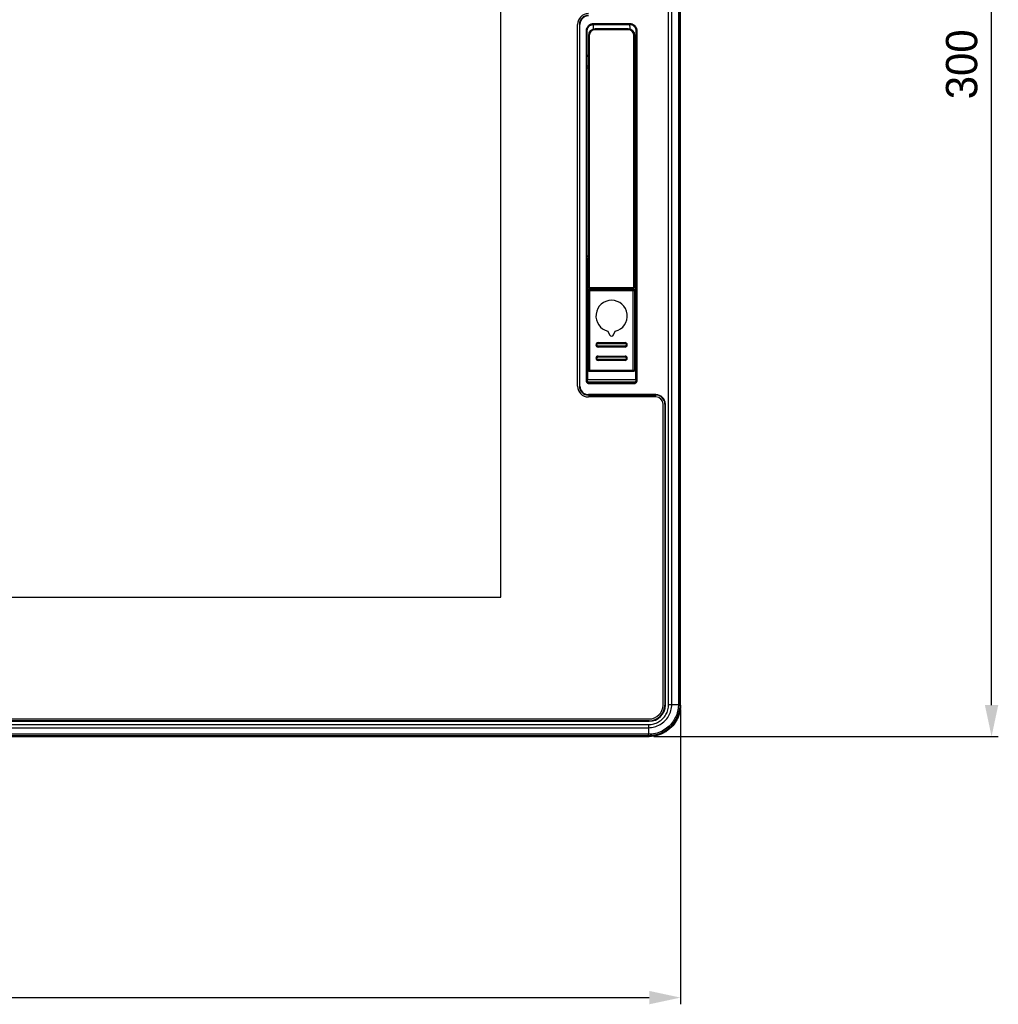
# Model space of a CAD drawing. Header units: millimetres. Extents: x 0 to 1682, y 0 to 1188.
# Tile 8 of 73: x 471 to 689, y 471 to 691. Entities that reach past the tile are written whole.
import ezdxf

# ---------------------------------------------------------------- set-up
doc = ezdxf.new("R2010")
doc.units = ezdxf.units.MM
doc.header["$LTSCALE"] = 92.51
doc.header["$PDMODE"] = 3
doc.header["$PDSIZE"] = 8
doc.layers.get('0').update_dxf_attribs({"linetype": 'CONTINUOUS'})
doc.layers.get('Defpoints').update_dxf_attribs({"linetype": 'CONTINUOUS'})
for name, color, linetype in [('2D-TOPRT1540_-DIM', 7, 'CONTINUOUS'), ('FR_HOST_COVER-LOCK-SHAPE', 7, 'CONTINUOUS'), ('FR_HOST_USB_COVER-SHAPE', 7, 'CONTINUOUS'), ('FR_SHEET-RT1540-SHAPE', 7, 'CONTINUOUS'), ('FRONT_CASE-RC15_-SHAPE', 7, 'CONTINUOUS'), ('GASKET-RT1550WD-SHAPE', 7, 'CONTINUOUS'), ('LOCKING_KEY-SHAPE', 7, 'CONTINUOUS')]:
    doc.layers.add(name, color=color, linetype=linetype)
doc.styles.get("Standard").update_dxf_attribs({"font": 'GOTHIC.TTF'})
doc.dimstyles.new('DIMSTYLE_1', dxfattribs={"dimtxt": 7, "dimasz": 7, "dimexe": 1.5, "dimexo": 1, "dimgap": 0.875, "dimtad": 1, "dimdec": 0, "dimdsep": 46, "dimtxsty": 'Standard', "dimblk": '_FILLED', "dimcen": 0.09, "dimclrd": 2, "dimclre": 2, "dimclrt": 2, "dimadec": 5, "dimazin": 2, "dimtp": 0.8, "dimtm": 0.8, "dimtfac": 1, "dimtdec": 0, "dimtofl": 0, "dimtmove": 0, "dimatfit": 3, "dimldrblk": '_FILLED', "dimfxl": 1, "dimtolj": 1, "dimarcsym": 0})

# ---------------------------------------------------------------- blocks, each defined once
blk = doc.blocks.new('_FILLED')
at = {"color": 0, "linetype": 'ByBlock'}
blk.add_solid([(0, 0), (-1, 0.214), (-1, -0.214)], dxfattribs=at)
blk = doc.blocks.new('*D16')
at = {"layer": '2D-TOPRT1540_-DIM', "color": 2, "linetype": 'Continuous', "lineweight": -2, "transparency": 16777216}
for p, q in [((248.86, 536.57), (248.86, 470.68)), ((618.26, 536.57), (618.26, 470.68)), ((255.86, 472.18), (611.26, 472.18))]:
    blk.add_line(p, q, dxfattribs=at)
at = {"layer": 'Defpoints', "color": 0, "linetype": 'Continuous', "transparency": 16777216}
for p in [(248.86, 537.57), (618.26, 537.57), (618.26, 472.18)]:
    blk.add_point(p, dxfattribs=at)
at = {"layer": '2D-TOPRT1540_-DIM', "color": 2, "linetype": 'Continuous', "lineweight": -2, "transparency": 16777216, "xscale": 7, "yscale": 7, "zscale": 7, "rotation": 180}
blk.add_blockref('_FILLED', (248.86, 472.18), dxfattribs=at)
at = {"layer": '2D-TOPRT1540_-DIM', "color": 2, "linetype": 'Continuous', "lineweight": -2, "transparency": 16777216, "xscale": 7, "yscale": 7, "zscale": 7}
blk.add_blockref('_FILLED', (618.26, 472.18), dxfattribs=at)
at = {"layer": '2D-TOPRT1540_-DIM', "color": 2, "linetype": 'Continuous', "transparency": 16777216, "insert": (433.63, 482.39), "char_height": 7, "attachment_point": 2, "line_spacing_factor": 0.9}
blk.add_mtext('\\A1;369', dxfattribs=at)
blk = doc.blocks.new('*D17')
at = {"layer": '2D-TOPRT1540_-DIM', "color": 2, "linetype": 'Continuous', "lineweight": -2, "transparency": 16777216}
for p, q in [((612.27, 830.98), (689.28, 830.98)), ((687.78, 537.58), (687.78, 823.98)), ((612.27, 530.58), (689.28, 530.58))]:
    blk.add_line(p, q, dxfattribs=at)
at = {"layer": 'Defpoints', "color": 0, "linetype": 'Continuous', "transparency": 16777216}
for p in [(611.27, 830.98), (687.78, 830.98), (611.27, 530.58)]:
    blk.add_point(p, dxfattribs=at)
at = {"layer": '2D-TOPRT1540_-DIM', "color": 2, "linetype": 'Continuous', "lineweight": -2, "transparency": 16777216, "xscale": 7, "yscale": 7, "zscale": 7}
for p, rotation in [((687.78, 830.98), 90), ((687.78, 530.58), 270)]:
    blk.add_blockref('_FILLED', p, dxfattribs=dict(at, rotation=rotation))
at = {"layer": '2D-TOPRT1540_-DIM', "color": 2, "linetype": 'Continuous', "transparency": 16777216, "insert": (677.58, 680.84), "char_height": 7, "attachment_point": 2, "rotation": 90, "line_spacing_factor": 0.9}
blk.add_mtext('\\A1;300', dxfattribs=at)

msp = doc.modelspace()

# ---------------------------------------------------------------- linework, layer by layer
at = {"layer": 'FR_HOST_COVER-LOCK-SHAPE', "color": 7, "linetype": 'Continuous'}
for p, q in [((597.697481, 630.277425), (597.729794, 630.245113)), ((597.697481, 615.574543), (597.697481, 630.277425)), ((597.729794, 630.245113), (607.995354, 630.245113)), ((597.729794, 612.436152), (597.729794, 630.245113)), ((597.99747, 630.577414), (599.862574, 630.577414)), ((597.99747, 630.577414), (598.029782, 630.545102)), ((598.029782, 630.545102), (607.695366, 630.545102)), ((598.029782, 612.136164), (598.029782, 630.545102)), ((599.935368, 630.777414), (599.854243, 630.554524)), ((605.78978, 630.777414), (605.870905, 630.554524)), ((607.727678, 630.577414), (605.862574, 630.577414)), ((607.695366, 630.545102), (607.727678, 630.577414)), ((607.695366, 612.136164), (607.695366, 630.545102)), ((607.995354, 630.245113), (608.027667, 630.277425)), ((607.995354, 630.245113), (607.995354, 612.436152)), ((608.027667, 615.574543), (608.027667, 630.277425)), ((597.62687, 627.077414), (597.686569, 627.127161)), ((597.62687, 627.077414), (597.697481, 627.077414)), ((597.62687, 620.577414), (597.62687, 627.077414)), ((597.686569, 627.127161), (597.697481, 627.127161)), ((608.027667, 627.127161), (608.038579, 627.127161)), ((608.027667, 627.077414), (608.098278, 627.077414)), ((608.098278, 627.077414), (608.038579, 627.127161)), ((608.098278, 627.077414), (608.098278, 620.577414)), ((597.697481, 620.577414), (597.62687, 620.577414)), ((597.62687, 620.577414), (597.686569, 620.527667)), ((597.686569, 620.527667), (597.697481, 620.527667)), ((599.862574, 618.420308), (599.862574, 618.627414)), ((599.862574, 618.620186), (605.862574, 618.620186)), ((605.862574, 618.420308), (605.862574, 618.627414)), ((608.098278, 620.577414), (608.027667, 620.577414)), ((608.027667, 620.527667), (608.038579, 620.527667)), ((608.098278, 620.577414), (608.038579, 620.527667)), ((599.862574, 618.420308), (605.862574, 618.420308)), ((605.862574, 617.83452), (599.862574, 617.83452)), ((599.862574, 617.627414), (599.862574, 617.83452)), ((605.862574, 617.634642), (599.862574, 617.634642)), ((605.862574, 617.627414), (605.862574, 617.83452)), ((597.721044, 615.527414), (597.697481, 615.574543)), ((599.862574, 615.627414), (599.862574, 615.420308)), ((599.862574, 615.620186), (605.862574, 615.620186)), ((599.862574, 615.420308), (605.862574, 615.420308)), ((605.862574, 614.83452), (599.862574, 614.83452)), ((599.862574, 614.627414), (599.862574, 614.83452)), ((605.862574, 614.634642), (599.862574, 614.634642)), ((605.862574, 615.420308), (605.862574, 615.627414)), ((605.862574, 614.627414), (605.862574, 614.83452)), ((608.004104, 615.527414), (608.027667, 615.574543)), ((597.729794, 612.436152), (607.995354, 612.436152)), ((598.021033, 612.127414), (597.94101, 612.138808)), ((607.695366, 612.136164), (598.029782, 612.136164)), ((608.004104, 612.427402), (607.99271, 612.347379))]:
    msp.add_line(p, q, dxfattribs=at)
for points in [[(597.697481, 630.277425), (597.708875, 630.357448), (597.737672, 630.427422), (597.78571, 630.489186), (597.847473, 630.537223), (597.917447, 630.56602), (597.99747, 630.577414)], [(597.729794, 630.245113), (597.74002, 630.322752), (597.769992, 630.395101), (597.817666, 630.457229), (597.879795, 630.504903), (597.952143, 630.534875), (598.029782, 630.545102)], [(607.695366, 630.545102), (607.773005, 630.534875), (607.845353, 630.504903), (607.907481, 630.457229), (607.955156, 630.395101), (607.985127, 630.322752), (607.995354, 630.245113)], [(607.727678, 630.577414), (607.807701, 630.56602), (607.877675, 630.537223), (607.939438, 630.489186), (607.987476, 630.427422), (608.016273, 630.357448), (608.027667, 630.277425)], [(599.862574, 617.83452), (599.832997, 617.836208), (599.805155, 617.840203), (599.779082, 617.846646), (599.754675, 617.855119), (599.731884, 617.865268), (599.710585, 617.877042), (599.690626, 617.890293), (599.672046, 617.90496), (599.654812, 617.920959), (599.638993, 617.938209), (599.624623, 617.956632), (599.611771, 617.976137), (599.600492, 617.996657), (599.590867, 618.018043), (599.582978, 618.040184), (599.576872, 618.062908), (599.57262, 618.086057), (599.57023, 618.109473), (599.569738, 618.132992), (599.571125, 618.156467), (599.574397, 618.179741), (599.579513, 618.202671), (599.586456, 618.225105), (599.595165, 618.246911), (599.6056, 618.267946), (599.617685, 618.288088), (599.63136, 618.307204), (599.64653, 618.325181), (599.663121, 618.341895), (599.681007, 618.35724), (599.700101, 618.371101), (599.72021, 618.383382), (599.741032, 618.393927), (599.762805, 618.402792), (599.785562, 618.410047), (599.809614, 618.41548), (599.835325, 618.418876), (599.862574, 618.420308)], [(605.862574, 618.420308), (605.892151, 618.41862), (605.919993, 618.414624), (605.946066, 618.408182), (605.970473, 618.399709), (605.993264, 618.38956), (606.014563, 618.377786), (606.034522, 618.364535), (606.053102, 618.349868), (606.070336, 618.333869), (606.086155, 618.316619), (606.100525, 618.298196), (606.113377, 618.278691), (606.124656, 618.258171), (606.134281, 618.236785), (606.14217, 618.214643), (606.148276, 618.19192), (606.152528, 618.168771), (606.154918, 618.145355), (606.15541, 618.121835), (606.154023, 618.098361), (606.150751, 618.075087), (606.145635, 618.052157), (606.138692, 618.029723), (606.129983, 618.007917), (606.119547, 617.986882), (606.107463, 617.96674), (606.093788, 617.947624), (606.078618, 617.929647), (606.062027, 617.912933), (606.044141, 617.897587), (606.025047, 617.883726), (606.004938, 617.871446), (605.984116, 617.8609), (605.962343, 617.852036), (605.939586, 617.84478), (605.915534, 617.839348), (605.889823, 617.835951), (605.862574, 617.83452)], [(599.862574, 614.83452), (599.836217, 614.835774), (599.810693, 614.839151), (599.785961, 614.844713), (599.762147, 614.852275), (599.739344, 614.861701), (599.717614, 614.872907), (599.697028, 614.885786), (599.677648, 614.900281), (599.659522, 614.916329), (599.642761, 614.933845), (599.627448, 614.952775), (599.613716, 614.972958), (599.601698, 614.994275), (599.591473, 615.016549), (599.583154, 615.039624), (599.576779, 615.063318), (599.572425, 615.087461), (599.570093, 615.111864), (599.569824, 615.136345), (599.57158, 615.160717), (599.575359, 615.184783), (599.581098, 615.208397), (599.588746, 615.231367), (599.598269, 615.253626), (599.60962, 615.275073), (599.622785, 615.295605), (599.637734, 615.315129), (599.654468, 615.333518), (599.672927, 615.350649), (599.693271, 615.366419), (599.715572, 615.380785), (599.740037, 615.393443), (599.766863, 615.404271), (599.796148, 615.412676), (599.828072, 615.417942), (599.862574, 615.420308)], [(605.862574, 615.420308), (605.892151, 615.41862), (605.919993, 615.414624), (605.946066, 615.408182), (605.970473, 615.399709), (605.993264, 615.38956), (606.014563, 615.377786), (606.034522, 615.364535), (606.053102, 615.349868), (606.070336, 615.333869), (606.086155, 615.316619), (606.100525, 615.298196), (606.113377, 615.278691), (606.124656, 615.258171), (606.134281, 615.236785), (606.14217, 615.214643), (606.148276, 615.19192), (606.152528, 615.168771), (606.154918, 615.145355), (606.15541, 615.121835), (606.154023, 615.098361), (606.150751, 615.075087), (606.145635, 615.052157), (606.138692, 615.029723), (606.129983, 615.007917), (606.119547, 614.986882), (606.107463, 614.96674), (606.093788, 614.947624), (606.078618, 614.929647), (606.062027, 614.912933), (606.044141, 614.897587), (606.025047, 614.883726), (606.004938, 614.871446), (605.984116, 614.8609), (605.962343, 614.852036), (605.939586, 614.84478), (605.915534, 614.839348), (605.889823, 614.835951), (605.862574, 614.83452)], [(597.94101, 612.138808), (597.871036, 612.167604), (597.809272, 612.215642), (597.761235, 612.277405), (597.732438, 612.347379), (597.721044, 612.427402)], [(598.029782, 612.136164), (597.952143, 612.14639), (597.879795, 612.176362), (597.817666, 612.224036), (597.769992, 612.286164), (597.740021, 612.358513), (597.729794, 612.436152)], [(607.995354, 612.436152), (607.985127, 612.358513), (607.955156, 612.286165), (607.907482, 612.224036), (607.845353, 612.176362), (607.773005, 612.14639), (607.695366, 612.136164)], [(607.99271, 612.347379), (607.963913, 612.277405), (607.915876, 612.215642), (607.854112, 612.167604), (607.784138, 612.138808), (607.704115, 612.127414)]]:
    msp.add_lwpolyline(points, dxfattribs=at)
for centre, radius, start, end in [((599.862574, 618.127414), 0.5, 90, 270), ((599.862574, 618.127414), 0.492772, 90, 270), ((605.862574, 618.127414), 0.5, 270, 90), ((605.862574, 618.127414), 0.492772, 270, 90), ((599.862574, 615.127414), 0.5, 90, 270), ((599.862574, 615.127414), 0.492772, 90, 270), ((605.862574, 615.127414), 0.5, 270, 90), ((605.862574, 615.127414), 0.492772, 270, 90)]:
    msp.add_arc(centre, radius, start, end, dxfattribs=at)
at = {"layer": 'FR_HOST_USB_COVER-SHAPE', "color": 7, "linetype": 'Continuous'}
for p, q in [((597.862574, 687.277414), (597.662574, 687.277414)), ((597.662574, 687.277414), (597.662574, 630.977414)), ((597.862574, 687.277414), (597.862574, 630.777414)), ((606.562574, 688.777414), (599.162574, 688.777414)), ((599.162574, 688.577414), (599.162574, 688.777414)), ((606.562574, 688.577414), (599.162574, 688.577414)), ((606.562574, 688.577414), (606.562574, 688.777414)), ((607.862574, 687.277414), (608.062574, 687.277414)), ((607.862574, 630.777414), (607.862574, 687.277414)), ((608.062574, 630.977414), (608.062574, 687.277414)), ((597.662574, 630.977414), (608.062574, 630.977414)), ((597.862574, 630.777414), (607.862574, 630.777414))]:
    msp.add_line(p, q, dxfattribs=at)
for centre, radius, start, end in [((599.162574, 687.277414), 1.5, 90, 180), ((599.162574, 687.277414), 1.3, 90, 180), ((606.562574, 687.277414), 1.5, 0, 90), ((606.562574, 687.277414), 1.3, 0, 90), ((597.862574, 630.977414), 0.2, 180, 270), ((607.862574, 630.977414), 0.2, 270, 0)]:
    msp.add_arc(centre, radius, start, end, dxfattribs=at)
at = {"layer": 'FR_SHEET-RT1540-SHAPE', "color": 7, "linetype": 'Continuous'}
for p, q in [((578.126574, 561.729414), (578.126574, 790.825414)), ((595.262574, 608.877414), (595.262574, 689.777414)), ((612.762574, 606.477414), (597.662574, 606.477414)), ((614.362574, 537.577414), (614.362574, 604.877414)), ((272.998574, 561.729414), (578.126574, 561.729414)), ((255.862574, 534.477414), (611.262574, 534.477414))]:
    msp.add_line(p, q, dxfattribs=at)
for centre, radius, start, end in [((597.662574, 689.777414), 2.4, 90, 180), ((597.662574, 608.877414), 2.4, 180, 270), ((612.762574, 604.877414), 1.6, 0, 90), ((611.262574, 537.577414), 3.1, 270, 0)]:
    msp.add_arc(centre, radius, start, end, dxfattribs=at)
at = {"layer": 'FRONT_CASE-RC15_-SHAPE', "color": 7, "linetype": 'Continuous'}
for p, q in [((615.6141, 537.747077), (615.6141, 823.807751)), ((616.308759, 537.747796), (616.308759, 823.807032)), ((617.797285, 823.807032), (617.797285, 537.747796)), ((618.102025, 823.821129), (618.102027, 537.733696)), ((618.262574, 537.57315), (618.262574, 823.981678)), ((595.662574, 689.777414), (595.783112, 689.777414)), ((595.662574, 689.777414), (595.662574, 608.877414)), ((595.783112, 608.877414), (595.783112, 689.777414)), ((597.805486, 689.333278), (597.88895, 689.408922)), ((597.88895, 689.408922), (597.999297, 689.490748)), ((598.829604, 689.779001), (598.777111, 689.726508)), ((598.777111, 689.726508), (606.948037, 689.726508)), ((598.829604, 689.97897), (606.895544, 689.97897)), ((598.829604, 689.779001), (598.829604, 689.97897)), ((598.829604, 689.779001), (606.895544, 689.779001)), ((606.895544, 689.779001), (606.895544, 689.97897)), ((606.948037, 689.726508), (606.895544, 689.779001)), ((607.836197, 689.408923), (607.72585, 689.490749)), ((607.919693, 689.33325), (607.836197, 689.408923)), ((597.428842, 688.378239), (597.228873, 688.378239)), ((597.228873, 610.087443), (597.228873, 688.378239)), ((597.428842, 610.087443), (597.428842, 688.378239)), ((608.296306, 688.378239), (608.496275, 688.378239)), ((608.296306, 688.378239), (608.296306, 610.087443)), ((608.496275, 688.378239), (608.496275, 610.087443)), ((597.428842, 682.782325), (597.662574, 682.782325)), ((597.428842, 682.64704), (597.662574, 682.64704)), ((608.062574, 682.782325), (608.296306, 682.782325)), ((608.062574, 682.64704), (608.296306, 682.64704)), ((597.428842, 680.49879), (597.662574, 680.49879)), ((608.062574, 680.49879), (608.296306, 680.49879)), ((597.428842, 680.030415), (597.662574, 680.030415)), ((608.062574, 680.030415), (608.296306, 680.030415)), ((597.442164, 636.880737), (597.442164, 610.268762)), ((608.275723, 637.285373), (608.245492, 637.306348)), ((608.282983, 610.268762), (608.282983, 636.880737)), ((597.428842, 610.087443), (597.228873, 610.087443)), ((608.282983, 610.268762), (597.442164, 610.268762)), ((597.444284, 610.218552), (597.442212, 610.268762)), ((597.624287, 609.78518), (597.685064, 609.773307)), ((608.228594, 609.991103), (608.222336, 609.976698)), ((608.296306, 610.087443), (608.496275, 610.087443)), ((595.662574, 608.877414), (595.783112, 608.877414)), ((595.87954, 608.036045), (595.845971, 608.069614)), ((595.87954, 608.258723), (595.87954, 608.036045)), ((595.87954, 608.036045), (595.97317, 608.036045)), ((597.556749, 609.494428), (597.492676, 609.539833)), ((597.685064, 609.773307), (597.747447, 609.768839)), ((607.977701, 609.768839), (597.747447, 609.768839)), ((597.747447, 609.768839), (597.929193, 609.587093)), ((607.795955, 609.587093), (597.929193, 609.587093)), ((597.929193, 609.587093), (597.929193, 609.387123)), ((607.795955, 609.387123), (597.929193, 609.387123)), ((607.795955, 609.587093), (607.977701, 609.768839)), ((607.795955, 609.587093), (607.795955, 609.387123)), ((607.999986, 609.770804), (607.977701, 609.768839)), ((608.232472, 609.539833), (608.168399, 609.494428)), ((612.762574, 606.997952), (597.662574, 606.997952)), ((597.662574, 606.877414), (597.662574, 606.997952)), ((597.662574, 606.877414), (612.762574, 606.877414)), ((612.762574, 606.877414), (612.762574, 606.997952)), ((614.762574, 604.877414), (614.883112, 604.877414)), ((614.762574, 604.877414), (614.762574, 537.577414)), ((614.883112, 537.577414), (614.883112, 604.877414)), ((614.762574, 537.577414), (614.883112, 537.577414)), ((615.6141, 537.747077), (616.308759, 537.747796)), ((616.308759, 537.747796), (617.797285, 537.747796)), ((618.102027, 537.733696), (618.262574, 537.57315)), ((611.262574, 534.077414), (255.862574, 534.077414)), ((255.862574, 533.956876), (611.262574, 533.956876)), ((256.032237, 533.225888), (611.092911, 533.225888)), ((611.092911, 533.225888), (611.092192, 532.531229)), ((611.262574, 534.077414), (611.262574, 533.956876)), ((255.85831, 530.577414), (611.266838, 530.577414)), ((611.106289, 530.737963), (256.018856, 530.73796)), ((256.032956, 532.531229), (611.092192, 532.531229)), ((611.092192, 531.042703), (256.032956, 531.042703)), ((611.094325, 530.833279), (611.092186, 531.042703)), ((611.092192, 532.531229), (611.092192, 531.042703)), ((611.106289, 530.737963), (611.266838, 530.577414))]:
    msp.add_line(p, q, dxfattribs=at)
for points in [[(597.228873, 688.378239), (597.234625, 688.515412), (597.252431, 688.651818), (597.282368, 688.788205), (597.324198, 688.922328), (597.377997, 689.052628), (597.442905, 689.177803), (597.518324, 689.296206), (597.603548, 689.407314), (597.697803, 689.510172)], [(597.428842, 688.378239), (597.429235, 688.411344), (597.430479, 688.445865), (597.432675, 688.481714), (597.435946, 688.519045), (597.440427, 688.557934), (597.446279, 688.598474), (597.453677, 688.640742), (597.46282, 688.684787), (597.473922, 688.730638), (597.487227, 688.778326), (597.502996, 688.827844), (597.521523, 688.879181), (597.543112, 688.932262), (597.568134, 688.987077), (597.596977, 689.043526), (597.630088, 689.101513), (597.667922, 689.160828), (597.711036, 689.221298), (597.759999, 689.282607), (597.815441, 689.344368), (597.839167, 689.368676)], [(597.697803, 689.510172), (597.800687, 689.604428), (597.911872, 689.689678), (598.030357, 689.765121), (598.155584, 689.830016)], [(597.839167, 689.368676), (597.877959, 689.406006), (597.94833, 689.466951), (598.027215, 689.526333), (598.115571, 689.583279), (598.214801, 689.636812), (598.319052, 689.682598)], [(597.999297, 689.490748), (598.117137, 689.56136), (598.241336, 689.620077)], [(598.155584, 689.830016), (598.285903, 689.883785), (598.419994, 689.92557), (598.556304, 689.955461), (598.692592, 689.973236), (598.829604, 689.97897)], [(598.241336, 689.620077), (598.370697, 689.666334), (598.503973, 689.699684), (598.639881, 689.719806), (598.777111, 689.726508)], [(598.319052, 689.682598), (598.443182, 689.724615), (598.569157, 689.754557), (598.69798, 689.772795), (598.829604, 689.779001)], [(598.777111, 689.726508), (598.771891, 689.706866), (598.766722, 689.661655), (598.761592, 689.591071), (598.756536, 689.495418), (598.751574, 689.375108), (598.746728, 689.230662), (598.74202, 689.062702), (598.737468, 688.871953), (598.734188, 688.712435)], [(606.895544, 689.97897), (607.032556, 689.973236), (607.168844, 689.955461), (607.305154, 689.92557), (607.439245, 689.883785), (607.569564, 689.830016)], [(606.895544, 689.779001), (607.027254, 689.772787), (607.156141, 689.754528), (607.282159, 689.72456), (607.406096, 689.682598)], [(607.483811, 689.620078), (607.35445, 689.666334), (607.221174, 689.699684), (607.085267, 689.719806), (606.948037, 689.726508)], [(606.990961, 688.712435), (606.987672, 688.872313), (606.983121, 689.062983), (606.978413, 689.230873), (606.973568, 689.375256), (606.968608, 689.495513), (606.963552, 689.591124), (606.958424, 689.661679), (606.953256, 689.706872), (606.948037, 689.726508)], [(607.406096, 689.682598), (607.51056, 689.636708), (607.609781, 689.583159), (607.698127, 689.526198), (607.777001, 689.466803), (607.847359, 689.405848), (607.885981, 689.368676)], [(607.72585, 689.490749), (607.60801, 689.561361), (607.483811, 689.620078)], [(607.569564, 689.830016), (607.694791, 689.765121), (607.813276, 689.689678), (607.924461, 689.604428)], [(607.885981, 689.368676), (607.909864, 689.344203), (607.965292, 689.282437), (608.014241, 689.221126), (608.057341, 689.160657), (608.095162, 689.101344), (608.12826, 689.043361), (608.157091, 688.986917), (608.182102, 688.932109), (608.20368, 688.879036), (608.222198, 688.827708), (608.237959, 688.7782), (608.251256, 688.730524), (608.262352, 688.684684), (608.271488, 688.640651), (608.278882, 688.598396), (608.284729, 688.557869), (608.289208, 688.518993), (608.292476, 688.481675), (608.29467, 688.445839), (608.295913, 688.411332), (608.296306, 688.378239)], [(607.924461, 689.604428), (608.027345, 689.510172), (608.1216, 689.407314), (608.206824, 689.296206), (608.282243, 689.177803), (608.347151, 689.052628), (608.40095, 688.922328), (608.44278, 688.788205), (608.472717, 688.651818), (608.490523, 688.515412), (608.496275, 688.378239)], [(597.662574, 682.849159), (597.62339, 682.847624), (597.548493, 682.844098), (597.482708, 682.840353), (597.428842, 682.836579)], [(608.296306, 682.836579), (608.24244, 682.840353), (608.176655, 682.844098), (608.101758, 682.847624), (608.062574, 682.849159)], [(597.662574, 637.973518), (597.599617, 637.959832), (597.518914, 637.934816), (597.439866, 637.902709), (597.428842, 637.89712)], [(597.428842, 637.254136), (597.443564, 637.278224), (597.480611, 637.325163), (597.522984, 637.367347), (597.570081, 637.404176), (597.621233, 637.435124), (597.662574, 637.453818)], [(597.489529, 637.042572), (597.482963, 637.031807), (597.477048, 637.021182), (597.471713, 637.010587), (597.466847, 636.99994), (597.462418, 636.989112), (597.458354, 636.977997), (597.454668, 636.966456), (597.451326, 636.954362), (597.448396, 636.941574), (597.445889, 636.927953), (597.443944, 636.913364), (597.44272, 636.897603), (597.442164, 636.880737)], [(597.501233, 637.31893), (597.472026, 637.301544), (597.449994, 637.286371)], [(597.54977, 637.110982), (597.53674, 637.09942), (597.525014, 637.087778), (597.514518, 637.076166), (597.505187, 637.064745), (597.496893, 637.053517), (597.489529, 637.042572)], [(597.662574, 637.454299), (597.647386, 637.447952), (597.608949, 637.428455), (597.571903, 637.405434), (597.53674, 637.379064), (597.503863, 637.349554), (597.500369, 637.346094)], [(597.662574, 637.374006), (597.648664, 637.37201), (597.606898, 637.362179), (597.56849, 637.349686), (597.533319, 637.335106), (597.501233, 637.31893)], [(597.580113, 637.133285), (597.564201, 637.122312), (597.54977, 637.110982)], [(597.662574, 637.170041), (597.661067, 637.169687), (597.638, 637.162164), (597.616902, 637.153433), (597.597638, 637.143704), (597.580113, 637.133285)], [(608.296306, 637.89783), (608.291637, 637.900247), (608.215901, 637.93132), (608.134995, 637.957147), (608.062574, 637.973662)], [(608.224779, 637.346094), (608.19222, 637.375903), (608.160275, 637.40054), (608.126159, 637.4227), (608.089647, 637.442364), (608.062574, 637.454097)], [(608.062574, 637.453804), (608.104674, 637.434725), (608.156485, 637.403195), (608.204102, 637.365628), (608.246829, 637.322574), (608.284038, 637.274667), (608.296306, 637.254161)], [(608.245492, 637.306348), (608.199032, 637.331724), (608.150188, 637.352033), (608.098278, 637.367352), (608.062574, 637.373693)], [(608.140503, 637.136203), (608.112577, 637.151383), (608.083278, 637.16367), (608.062574, 637.169716)], [(608.192239, 637.095633), (608.166926, 637.117787), (608.140503, 637.136203)], [(608.235352, 637.042905), (608.215358, 637.070517), (608.192239, 637.095633)], [(608.282983, 636.880737), (608.280853, 636.915728), (608.275005, 636.949474), (608.265378, 636.982069), (608.25215, 637.013232), (608.235352, 637.042905)], [(597.492676, 609.539833), (597.434081, 609.592246), (597.381656, 609.650835), (597.336233, 609.714916), (597.298208, 609.783651), (597.268169, 609.856345), (597.246373, 609.931882), (597.233331, 610.008746), (597.228873, 610.087443)], [(597.575426, 609.733676), (597.559073, 609.750822), (597.533067, 609.781849), (597.510866, 609.813017), (597.492093, 609.844021), (597.476421, 609.874575), (597.463522, 609.904491), (597.453104, 609.933608), (597.444884, 609.961842), (597.438621, 609.989082), (597.434087, 610.015264), (597.431068, 610.040376), (597.429373, 610.064474), (597.428842, 610.087443)], [(597.469322, 610.070579), (597.457813, 610.11902), (597.449493, 610.168425), (597.444284, 610.218552)], [(597.547975, 609.896021), (597.523458, 609.935525), (597.50211, 609.978255), (597.484089, 610.023462), (597.469322, 610.070579)], [(597.495058, 609.839124), (597.510894, 609.829438), (597.565899, 609.804086), (597.624287, 609.78518)], [(597.606112, 609.829678), (597.575671, 609.860436), (597.547975, 609.896021)], [(597.747447, 609.768839), (597.709977, 609.773634), (597.673931, 609.785654), (597.63906, 609.804523), (597.606112, 609.829678)], [(607.977701, 609.768839), (608.014825, 609.770571), (608.050017, 609.774726), (608.064168, 609.777099)], [(608.136916, 609.846767), (608.123337, 609.833555), (608.108861, 609.821082), (608.09343, 609.809462), (608.077012, 609.798871), (608.059522, 609.789467), (608.040877, 609.781469), (608.021051, 609.775144), (607.999986, 609.770804)], [(608.064168, 609.777099), (608.083073, 609.78091), (608.114121, 609.788804), (608.143246, 609.79813), (608.170563, 609.808668), (608.196231, 609.820257), (608.220288, 609.832715)], [(608.172306, 609.889142), (608.161378, 609.874701), (608.149596, 609.860535), (608.136916, 609.846767)], [(608.296306, 610.087443), (608.295775, 610.064475), (608.29408, 610.040377), (608.291062, 610.015266), (608.286527, 609.989085), (608.280265, 609.961845), (608.272045, 609.933612), (608.261627, 609.904495), (608.24873, 609.87458), (608.233058, 609.844026), (608.214285, 609.813022), (608.192086, 609.781854), (608.16608, 609.750828), (608.149722, 609.733676)], [(608.20034, 609.933075), (608.191733, 609.918401), (608.182404, 609.903734), (608.172306, 609.889142)], [(608.222336, 609.976698), (608.215583, 609.962229), (608.208276, 609.947706), (608.20034, 609.933075)], [(608.265019, 610.108019), (608.260384, 610.088038), (608.25553, 610.069515), (608.250527, 610.052225), (608.245349, 610.035953), (608.240023, 610.020524), (608.234455, 610.005657), (608.228594, 609.991103)], [(608.496275, 610.087443), (608.491817, 610.008746), (608.478775, 609.931882), (608.456979, 609.856345), (608.42694, 609.783651), (608.388915, 609.714916), (608.343492, 609.650835), (608.291067, 609.592246), (608.232472, 609.539833)], [(608.282936, 610.268762), (608.281864, 610.236806), (608.279926, 610.20686), (608.277026, 610.179014), (608.27345, 610.153272), (608.269422, 610.129699), (608.265019, 610.108019)], [(595.87954, 608.258723), (595.874095, 608.225325), (595.868589, 608.19273), (595.863022, 608.160985), (595.857396, 608.129948), (595.851712, 608.099475), (595.845971, 608.069614)], [(597.929193, 609.387123), (597.850605, 609.391559), (597.77379, 609.404587), (597.698224, 609.426381), (597.625482, 609.456419), (597.556749, 609.494428)], [(597.746837, 609.621539), (597.708514, 609.638428), (597.663706, 609.663386), (597.623969, 609.691031), (597.589238, 609.720383), (597.575426, 609.733676)], [(597.929193, 609.587093), (597.870066, 609.590607), (597.813148, 609.600754), (597.75876, 609.617044), (597.746837, 609.621539)], [(607.978311, 609.621539), (607.966396, 609.617047), (607.912007, 609.600756), (607.855086, 609.590608), (607.795955, 609.587093)], [(608.168399, 609.494428), (608.099666, 609.456419), (608.026924, 609.426381), (607.951358, 609.404587), (607.874543, 609.391559), (607.795955, 609.387123)], [(608.149722, 609.733676), (608.135916, 609.720389), (608.101186, 609.691037), (608.06145, 609.663391), (608.016643, 609.638432), (607.978311, 609.621539)], [(611.092192, 532.531229), (611.440525, 532.543024), (611.78257, 532.577367), (612.115433, 532.632908), (612.441673, 532.709207), (612.763826, 532.806783), (613.079082, 532.924935), (613.385909, 533.063102), (613.683124, 533.220712), (613.969497, 533.397114), (614.24387, 533.591563), (614.505111, 533.803271), (614.752159, 534.03135), (614.983966, 534.274845), (615.199657, 534.532821), (615.398459, 534.804433), (615.579289, 535.088216), (615.740682, 535.381575), (615.883749, 535.686571), (616.008676, 536.005362), (616.113724, 536.336207), (616.197737, 536.678954), (616.258928, 537.030353), (616.296114, 537.387049), (616.308759, 537.747796)], [(617.797275, 537.747796), (617.79165, 537.473186), (617.773305, 537.181267), (617.740031, 536.873319), (617.689261, 536.54891), (617.61772, 536.20621), (617.523779, 535.851992), (617.405908, 535.490196), (617.264597, 535.128312), (617.102064, 534.774229), (616.918661, 534.429152), (616.716266, 534.096601), (616.494969, 533.776428), (616.25511, 533.469219), (615.997693, 533.176349), (615.723749, 532.899004), (615.434044, 532.637971), (615.129358, 532.393996), (614.810934, 532.168144), (614.480153, 531.961346), (614.137862, 531.774127), (613.78642, 531.607635), (613.42283, 531.460663), (613.042127, 531.332412), (612.651439, 531.226466), (612.254564, 531.144195), (611.858203, 531.086599), (611.470952, 531.053425), (611.092192, 531.042713)], [(611.092911, 533.225888), (611.39594, 533.235895), (611.692083, 533.264544), (611.980785, 533.311931), (612.263717, 533.377766), (612.543197, 533.461965), (612.81674, 533.564002), (613.082962, 533.683526), (613.340877, 533.819934), (613.58936, 533.972755), (613.827446, 534.141253), (614.054085, 534.324818), (614.26841, 534.522599), (614.46944, 534.73383), (614.656469, 534.957633), (614.828734, 535.193331), (614.985429, 535.439552), (615.125325, 535.694048), (615.248926, 535.95876), (615.356896, 536.235403), (615.447525, 536.5224), (615.519708, 536.819733), (615.572292, 537.124439), (615.603566, 537.433183), (615.6141, 537.747077)], [(618.102024, 537.733699), (618.096094, 537.448428), (618.076948, 537.144542), (618.042173, 536.823089), (617.989077, 536.484098), (617.914301, 536.126251), (617.816145, 535.75645), (617.693022, 535.378807), (617.545442, 535.00113), (617.375741, 534.631637), (617.184265, 534.271563), (616.972981, 533.924552), (616.741968, 533.590461), (616.491591, 533.269892), (616.222894, 532.964289), (615.936956, 532.674888), (615.634579, 532.402507), (615.316571, 532.147934), (614.984242, 531.912267), (614.63902, 531.696491), (614.281808, 531.501142), (613.915077, 531.327439), (613.535695, 531.174098), (613.138478, 531.040291), (612.730815, 530.929746), (612.316486, 530.843863), (611.903081, 530.783783), (611.50004, 530.749206), (611.106289, 530.737963)], [(618.262574, 537.57315), (618.247472, 537.114254), (618.202699, 536.659342), (618.128061, 536.207457), (618.024141, 535.76147), (617.891207, 535.323331), (617.730013, 534.89485), (617.541077, 534.477922), (617.325382, 534.074243), (617.083685, 533.685622), (616.817181, 533.313613), (616.526853, 532.959911), (616.214086, 532.6259), (615.880076, 532.313134), (615.526373, 532.022806), (615.154364, 531.756302), (614.765744, 531.514605), (614.362065, 531.29891), (613.945137, 531.109974), (613.516656, 530.948781), (613.078517, 530.815846), (612.632531, 530.711927), (612.180646, 530.637289), (611.725734, 530.592516), (611.266838, 530.577414)], [(618.102027, 537.744415), (618.094075, 537.739585), (618.07699, 537.737423), (618.050938, 537.738607), (618.01616, 537.741102), (617.972969, 537.742883), (617.921767, 537.744603), (617.797285, 537.747796)], [(611.095573, 530.73796), (611.095284, 530.74262), (611.094991, 530.751848), (611.094658, 530.765603), (611.094391, 530.783819), (611.094291, 530.806413), (611.094325, 530.833279)], [(611.106289, 530.737963), (611.10575, 530.742622), (611.105213, 530.751848), (611.104964, 530.765601), (611.104157, 530.783816), (611.10191, 530.806411), (611.098473, 530.833283)]]:
    msp.add_lwpolyline(points, dxfattribs=at)
for centre, radius, start, end in [((597.662574, 689.777414), 2, 90, 180), ((597.662574, 689.777414), 1.879462, 90, 180), ((597.662574, 608.877414), 2, 180, 270), ((597.662574, 608.877414), 1.879462, 180, 270), ((612.762574, 604.877414), 2.120538, 0, 90), ((612.762574, 604.877414), 2, 0, 90), ((611.262574, 537.577414), 3.620538, 270, 0), ((611.262574, 537.577414), 3.5, 270, 0)]:
    msp.add_arc(centre, radius, start, end, dxfattribs=at)
at = {"layer": 'GASKET-RT1550WD-SHAPE', "color": 7, "linetype": 'Continuous'}
for p, q in [((618.262574, 537.57315), (618.262574, 823.981678)), ((255.85831, 530.577414), (611.266838, 530.577414))]:
    msp.add_line(p, q, dxfattribs=at)
msp.add_lwpolyline([(618.262574, 537.57315), (618.258844, 537.344163), (618.247687, 537.116014), (618.22908, 536.888548), (618.202997, 536.661611), (618.169433, 536.435153), (618.128441, 536.209533), (618.080093, 535.985211), (618.024457, 535.76265), (617.961606, 535.542258), (617.891604, 535.324231), (617.814521, 535.10871), (617.730422, 534.895837), (617.639382, 534.685772), (617.541508, 534.478748), (617.436916, 534.275016), (617.325719, 534.074827), (617.208036, 533.878421), (617.083998, 533.686), (616.953739, 533.497758), (616.817391, 533.313887), (616.675093, 533.134579), (616.527003, 532.960021), (616.37328, 532.790399), (616.214087, 532.625901), (616.049589, 532.466708), (615.879967, 532.312985), (615.705409, 532.164895), (615.526101, 532.022597), (615.34223, 531.886249), (615.153988, 531.755989), (614.961567, 531.631951), (614.765161, 531.514269), (614.564971, 531.403072), (614.361239, 531.298479), (614.154216, 531.200606), (613.944151, 531.109566), (613.731278, 531.025467), (613.515757, 530.948383), (613.29773, 530.878382), (613.077338, 530.81553), (612.854777, 530.759895), (612.630455, 530.711547), (612.404834, 530.670555), (612.178376, 530.63699), (611.95144, 530.610908), (611.723974, 530.5923), (611.495825, 530.581143), (611.266838, 530.577414)], dxfattribs=at)
at = {"layer": 'LOCKING_KEY-SHAPE', "color": 7, "linetype": 'Continuous'}
for p, q in [((602.030996, 621.177638), (602.40942, 620.366105)), ((603.315728, 620.366105), (603.694152, 621.177638))]:
    msp.add_line(p, q, dxfattribs=at)
for centre, radius, start, end in [((602.862574, 624.577414), 3.5, 283.74456143, 256.25543857), ((602.862574, 620.577414), 0.5, 205, 335)]:
    msp.add_arc(centre, radius, start, end, dxfattribs=at)

# ---------------------------------------------------------------- dimensions: what is measured, and where the dimension line sits
at = {"layer": '2D-TOPRT1540_-DIM', "color": 2, "linetype": 'Continuous'}
dim = msp.add_linear_dim(base=(687.78368, 830.977414), p1=(611.266838, 530.577414), p2=(611.266838, 830.977414), angle=90, dimstyle='DIMSTYLE_1', dxfattribs=at)
dim.commit()
dim.dimension.update_dxf_attribs({"geometry": '*D17', "text_midpoint": (687.78368, 680.840018), "dimtype": 160})
dim = msp.add_linear_dim(base=(618.262574, 472.182315), p1=(248.862574, 537.57315), p2=(618.262574, 537.57315), dimstyle='DIMSTYLE_1', dxfattribs=at)
dim.commit()
dim.dimension.update_dxf_attribs({"geometry": '*D16', "text_midpoint": (433.625178, 472.182315), "dimtype": 160})

doc.saveas('drawing.dxf')
